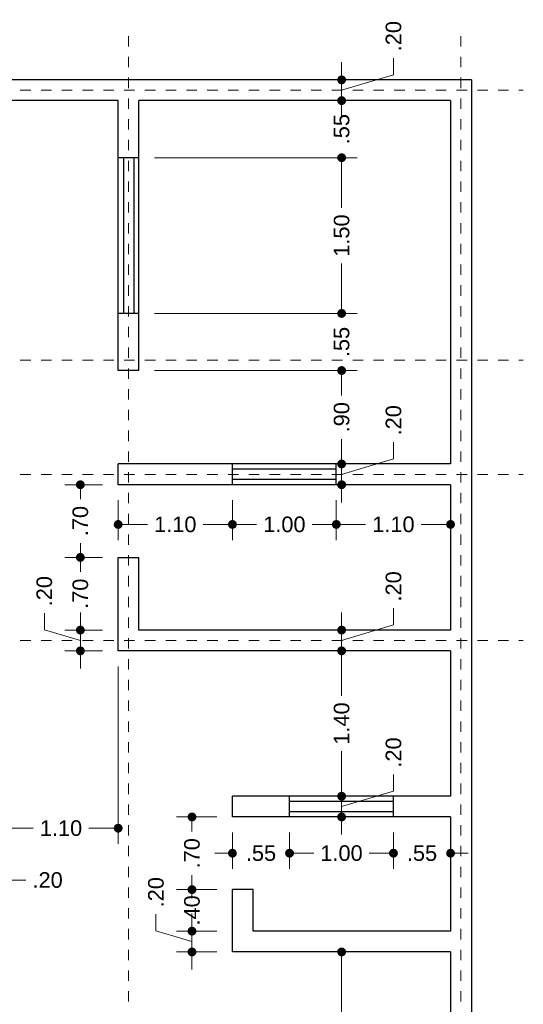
# Model space of a CAD drawing. Header units: millimetres. Extents: x 2561.9 to 2572.9, y 871.3 to 894.
# Tile 5 of 5: x 2568 to 2572.9, y 884.5 to 894. Entities that reach past the tile are written whole.
import ezdxf

# ---------------------------------------------------------------- set-up
doc = ezdxf.new("R2010")
doc.units = ezdxf.units.MM
doc.header["$LTSCALE"] = 0.001
doc.linetypes.add('CENTER2', pattern=[28.575, 19.05, -3.175, 3.175, -3.175])
for name, color, linetype, lineweight in [('Cotas', 7, 'Continuous', 18), ('Ejes', 7, 'CENTER2', 5), ('Muros', 7, 'Continuous', 30), ('Ventanas', 250, 'Continuous', 25)]:
    doc.layers.add(name, color=color, linetype=linetype, lineweight=lineweight)
doc.styles.get("Standard").update_dxf_attribs({"font": 'arial.ttf'})
doc.dimstyles.new('1-100', dxfattribs={"dimscale": 100, "dimtxt": 0.0015, "dimasz": 0.00085, "dimexe": 0.0015, "dimexo": 0.0015, "dimgap": 0.0008, "dimtad": 0, "dimzin": 4, "dimdsep": 46, "dimtxsty": 'Standard', "dimblk": 'DOT', "dimcen": 0.0009, "dimclrd": 256, "dimclre": 256, "dimclrt": 256, "dimadec": 0, "dimazin": 0, "dimtfac": 1, "dimtofl": 0, "dimtmove": 1, "dimatfit": 2, "dimfxl": 0.0015, "dimtfill": 1, "dimtolj": 1, "dimtzin": 4, "dimlwd": -1, "dimlwe": -1, "dimarcsym": 0})

# ---------------------------------------------------------------- blocks, each defined once
blk = doc.blocks.new('_DOT')
at = {"color": 0, "linetype": 'ByBlock'}
blk.add_line((-0.5, 0), (-1, 0), dxfattribs=at)
at = {"color": 0, "linetype": 'ByBlock', "const_width": 0.5}
blk.add_lwpolyline([(-0.25, 0, 1), (0.25, 0, 1)], format="xyb", close=True, dxfattribs=at)
blk = doc.blocks.new('*D51')
at = {"layer": 'Cotas', "transparency": 16777216}
for p, q in [((2571.0098, 884.9778), (2571.2612, 884.9778)), ((2571.1112, 884.8928), (2571.1112, 884.1536)), ((2571.1112, 882.8628), (2571.1112, 883.6019)), ((2571.0098, 882.7778), (2571.2612, 882.7778))]:
    blk.add_line(p, q, dxfattribs=at)
at = {"layer": 'Defpoints', "color": 0, "transparency": 16777216}
for p in [(2570.8598, 884.9778), (2571.1112, 884.9778), (2570.8598, 882.7778)]:
    blk.add_point(p, dxfattribs=at)
at = {"layer": 'Cotas', "transparency": 16777216, "xscale": 0.08499999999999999, "yscale": 0.08499999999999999, "zscale": 0.08499999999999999}
for p, rotation in [((2571.1112, 884.9778), 90), ((2571.1112, 882.7778), 270)]:
    blk.add_blockref('_DOT', p, dxfattribs=dict(at, rotation=rotation))
at = {"layer": 'Cotas', "transparency": 16777216, "insert": (2571.1112, 883.8778), "char_height": 0.15, "attachment_point": 5, "rotation": 90, "bg_fill": 3, "box_fill_scale": 1.1, "bg_fill_color": 256, "bg_fill_true_color": 13158600, "bg_fill_transparency": 0}
blk.add_mtext('\\A1;2.20', dxfattribs=at)
blk = doc.blocks.new('*D52')
at = {"layer": 'Cotas', "transparency": 16777216}
for p, q in [((2571.611, 886.5277), (2571.611, 886.6877)), ((2571.1112, 886.5628), (2571.1112, 886.6478)), ((2571.0098, 886.4778), (2571.2612, 886.4778)), ((2571.1112, 886.3778), (2571.611, 886.5277)), ((2571.1112, 886.2778), (2571.1112, 886.4778)), ((2571.0098, 886.2778), (2571.2612, 886.2778)), ((2571.1112, 886.1928), (2571.1112, 886.1078))]:
    blk.add_line(p, q, dxfattribs=at)
at = {"layer": 'Defpoints', "color": 0, "transparency": 16777216}
for p in [(2570.8598, 886.4778), (2571.1112, 886.4778), (2570.8598, 886.2778)]:
    blk.add_point(p, dxfattribs=at)
at = {"layer": 'Cotas', "transparency": 16777216, "xscale": 0.08499999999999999, "yscale": 0.08499999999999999, "zscale": 0.08499999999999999}
for p, rotation in [((2571.1112, 886.4778), 270), ((2571.1112, 886.2778), 90)]:
    blk.add_blockref('_DOT', p, dxfattribs=dict(at, rotation=rotation))
at = {"layer": 'Cotas', "transparency": 16777216, "insert": (2571.611, 886.8988), "char_height": 0.15, "attachment_point": 5, "rotation": 90, "bg_fill": 3, "box_fill_scale": 1.1, "bg_fill_color": 256, "bg_fill_true_color": 13158600, "bg_fill_transparency": 0}
blk.add_mtext('\\A1;.20', dxfattribs=at)
blk = doc.blocks.new('*D53')
at = {"layer": 'Cotas', "transparency": 16777216}
for p, q in [((2571.0098, 887.8778), (2571.2612, 887.8778)), ((2571.1112, 887.7928), (2571.1112, 887.4453)), ((2571.1112, 886.5628), (2571.1112, 886.9103)), ((2571.0098, 886.4778), (2571.2612, 886.4778))]:
    blk.add_line(p, q, dxfattribs=at)
at = {"layer": 'Defpoints', "color": 0, "transparency": 16777216}
for p in [(2570.8598, 887.8778), (2571.1112, 887.8778), (2570.8598, 886.4778)]:
    blk.add_point(p, dxfattribs=at)
at = {"layer": 'Cotas', "transparency": 16777216, "xscale": 0.08499999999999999, "yscale": 0.08499999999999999, "zscale": 0.08499999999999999}
for p, rotation in [((2571.1112, 887.8778), 90), ((2571.1112, 886.4778), 270)]:
    blk.add_blockref('_DOT', p, dxfattribs=dict(at, rotation=rotation))
at = {"layer": 'Cotas', "transparency": 16777216, "insert": (2571.1112, 887.1778), "char_height": 0.15, "attachment_point": 5, "rotation": 90, "bg_fill": 3, "box_fill_scale": 1.1, "bg_fill_color": 256, "bg_fill_true_color": 13158600, "bg_fill_transparency": 0}
blk.add_mtext('\\A1;1.40', dxfattribs=at)
blk = doc.blocks.new('*D54')
at = {"layer": 'Cotas', "transparency": 16777216}
for p, q in [((2571.611, 888.1277), (2571.611, 888.2877)), ((2571.1112, 888.1628), (2571.1112, 888.2478)), ((2571.1112, 887.9778), (2571.611, 888.1277)), ((2571.0098, 888.0778), (2571.2612, 888.0778)), ((2571.1112, 887.8778), (2571.1112, 888.0778)), ((2571.0098, 887.8778), (2571.2612, 887.8778)), ((2571.1112, 887.7928), (2571.1112, 887.7078))]:
    blk.add_line(p, q, dxfattribs=at)
at = {"layer": 'Defpoints', "color": 0, "transparency": 16777216}
for p in [(2570.8598, 888.0778), (2571.1112, 888.0778), (2570.8598, 887.8778)]:
    blk.add_point(p, dxfattribs=at)
at = {"layer": 'Cotas', "transparency": 16777216, "xscale": 0.08499999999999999, "yscale": 0.08499999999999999, "zscale": 0.08499999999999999}
for p, rotation in [((2571.1112, 888.0778), 270), ((2571.1112, 887.8778), 90)]:
    blk.add_blockref('_DOT', p, dxfattribs=dict(at, rotation=rotation))
at = {"layer": 'Cotas', "transparency": 16777216, "insert": (2571.611, 888.4988), "char_height": 0.15, "attachment_point": 5, "rotation": 90, "bg_fill": 3, "box_fill_scale": 1.1, "bg_fill_color": 256, "bg_fill_true_color": 13158600, "bg_fill_transparency": 0}
blk.add_mtext('\\A1;.20', dxfattribs=at)
blk = doc.blocks.new('*D55')
at = {"layer": 'Cotas', "transparency": 16777216}
for p, q in [((2571.611, 889.7277), (2571.611, 889.8877)), ((2571.1112, 889.7628), (2571.1112, 889.8478)), ((2571.1112, 889.5778), (2571.611, 889.7277)), ((2571.0098, 889.6778), (2571.2612, 889.6778)), ((2571.1112, 889.4778), (2571.1112, 889.6778)), ((2571.0098, 889.4778), (2571.2612, 889.4778)), ((2571.1112, 889.3928), (2571.1112, 889.3078))]:
    blk.add_line(p, q, dxfattribs=at)
at = {"layer": 'Defpoints', "color": 0, "transparency": 16777216}
for p in [(2570.8598, 889.6778), (2571.1112, 889.6778), (2570.8598, 889.4778)]:
    blk.add_point(p, dxfattribs=at)
at = {"layer": 'Cotas', "transparency": 16777216, "xscale": 0.08499999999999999, "yscale": 0.08499999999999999, "zscale": 0.08499999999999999}
for p, rotation in [((2571.1112, 889.6778), 270), ((2571.1112, 889.4778), 90)]:
    blk.add_blockref('_DOT', p, dxfattribs=dict(at, rotation=rotation))
at = {"layer": 'Cotas', "transparency": 16777216, "insert": (2571.611, 890.0988), "char_height": 0.15, "attachment_point": 5, "rotation": 90, "bg_fill": 3, "box_fill_scale": 1.1, "bg_fill_color": 256, "bg_fill_true_color": 13158600, "bg_fill_transparency": 0}
blk.add_mtext('\\A1;.20', dxfattribs=at)
blk = doc.blocks.new('*D56')
at = {"layer": 'Cotas', "transparency": 16777216}
for p, q in [((2569.3099, 890.5778), (2571.2612, 890.5778)), ((2571.1112, 890.4928), (2571.1112, 890.3389)), ((2571.1112, 889.7628), (2571.1112, 889.9166)), ((2571.0098, 889.6778), (2571.2612, 889.6778))]:
    blk.add_line(p, q, dxfattribs=at)
at = {"layer": 'Defpoints', "color": 0, "transparency": 16777216}
for p in [(2569.1599, 890.5778), (2571.1112, 890.5778), (2570.8598, 889.6778)]:
    blk.add_point(p, dxfattribs=at)
at = {"layer": 'Cotas', "transparency": 16777216, "xscale": 0.08499999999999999, "yscale": 0.08499999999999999, "zscale": 0.08499999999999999}
for p, rotation in [((2571.1112, 890.5778), 90), ((2571.1112, 889.6778), 270)]:
    blk.add_blockref('_DOT', p, dxfattribs=dict(at, rotation=rotation))
at = {"layer": 'Cotas', "transparency": 16777216, "insert": (2571.1112, 890.1278), "char_height": 0.15, "attachment_point": 5, "rotation": 90, "bg_fill": 3, "box_fill_scale": 1.1, "bg_fill_color": 256, "bg_fill_true_color": 13158600, "bg_fill_transparency": 0}
blk.add_mtext('\\A1;.90', dxfattribs=at)
blk = doc.blocks.new('*D57')
at = {"layer": 'Cotas', "transparency": 16777216}
for p, q in [((2571.1112, 891.2128), (2571.1112, 891.2978)), ((2569.3099, 891.1278), (2571.2612, 891.1278)), ((2569.3099, 890.5778), (2571.2612, 890.5778)), ((2571.1112, 890.4928), (2571.1112, 890.4078))]:
    blk.add_line(p, q, dxfattribs=at)
at = {"layer": 'Defpoints', "color": 0, "transparency": 16777216}
for p in [(2569.1599, 891.1278), (2571.1112, 891.1278), (2569.1599, 890.5778)]:
    blk.add_point(p, dxfattribs=at)
at = {"layer": 'Cotas', "transparency": 16777216, "xscale": 0.08499999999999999, "yscale": 0.08499999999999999, "zscale": 0.08499999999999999}
for p, rotation in [((2571.1112, 891.1278), 270), ((2571.1112, 890.5778), 90)]:
    blk.add_blockref('_DOT', p, dxfattribs=dict(at, rotation=rotation))
at = {"layer": 'Cotas', "transparency": 16777216, "insert": (2571.1112, 890.8528), "char_height": 0.15, "attachment_point": 5, "rotation": 90, "bg_fill": 3, "box_fill_scale": 1.1, "bg_fill_color": 256, "bg_fill_true_color": 13158600, "bg_fill_transparency": 0}
blk.add_mtext('\\A1;.55', dxfattribs=at)
blk = doc.blocks.new('*D58')
at = {"layer": 'Cotas', "transparency": 16777216}
for p, q in [((2569.3099, 892.6278), (2571.2612, 892.6278)), ((2571.1112, 892.5428), (2571.1112, 892.1453)), ((2571.1112, 891.2128), (2571.1112, 891.6103)), ((2569.3099, 891.1278), (2571.2612, 891.1278))]:
    blk.add_line(p, q, dxfattribs=at)
at = {"layer": 'Defpoints', "color": 0, "transparency": 16777216}
for p in [(2569.1599, 892.6278), (2571.1112, 892.6278), (2569.1599, 891.1278)]:
    blk.add_point(p, dxfattribs=at)
at = {"layer": 'Cotas', "transparency": 16777216, "xscale": 0.08499999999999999, "yscale": 0.08499999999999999, "zscale": 0.08499999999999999}
for p, rotation in [((2571.1112, 892.6278), 90), ((2571.1112, 891.1278), 270)]:
    blk.add_blockref('_DOT', p, dxfattribs=dict(at, rotation=rotation))
at = {"layer": 'Cotas', "transparency": 16777216, "insert": (2571.1112, 891.8778), "char_height": 0.15, "attachment_point": 5, "rotation": 90, "bg_fill": 3, "box_fill_scale": 1.1, "bg_fill_color": 256, "bg_fill_true_color": 13158600, "bg_fill_transparency": 0}
blk.add_mtext('\\A1;1.50', dxfattribs=at)
blk = doc.blocks.new('*D59')
at = {"layer": 'Cotas', "transparency": 16777216}
for p, q in [((2571.1112, 893.2628), (2571.1112, 893.3478)), ((2569.3099, 893.1778), (2571.2612, 893.1778)), ((2569.3099, 892.6278), (2571.2612, 892.6278)), ((2571.1112, 892.5428), (2571.1112, 892.4578))]:
    blk.add_line(p, q, dxfattribs=at)
at = {"layer": 'Defpoints', "color": 0, "transparency": 16777216}
for p in [(2569.1599, 893.1778), (2571.1112, 893.1778), (2569.1599, 892.6278)]:
    blk.add_point(p, dxfattribs=at)
at = {"layer": 'Cotas', "transparency": 16777216, "xscale": 0.08499999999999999, "yscale": 0.08499999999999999, "zscale": 0.08499999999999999}
for p, rotation in [((2571.1112, 893.1778), 270), ((2571.1112, 892.6278), 90)]:
    blk.add_blockref('_DOT', p, dxfattribs=dict(at, rotation=rotation))
at = {"layer": 'Cotas', "transparency": 16777216, "insert": (2571.1112, 892.9028), "char_height": 0.15, "attachment_point": 5, "rotation": 90, "bg_fill": 3, "box_fill_scale": 1.1, "bg_fill_color": 256, "bg_fill_true_color": 13158600, "bg_fill_transparency": 0}
blk.add_mtext('\\A1;.55', dxfattribs=at)
blk = doc.blocks.new('*D60')
at = {"layer": 'Cotas', "transparency": 16777216}
for p, q in [((2571.611, 893.4277), (2571.611, 893.5877)), ((2571.1112, 893.4628), (2571.1112, 893.5478)), ((2571.1112, 893.2778), (2571.611, 893.4277)), ((2569.3099, 893.3778), (2571.2612, 893.3778)), ((2571.1112, 893.1778), (2571.1112, 893.3778)), ((2569.3099, 893.1778), (2571.2612, 893.1778)), ((2571.1112, 893.0928), (2571.1112, 893.0078))]:
    blk.add_line(p, q, dxfattribs=at)
at = {"layer": 'Defpoints', "color": 0, "transparency": 16777216}
for p in [(2569.1599, 893.3778), (2571.1112, 893.3778), (2569.1599, 893.1778)]:
    blk.add_point(p, dxfattribs=at)
at = {"layer": 'Cotas', "transparency": 16777216, "xscale": 0.08499999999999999, "yscale": 0.08499999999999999, "zscale": 0.08499999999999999}
for p, rotation in [((2571.1112, 893.3778), 270), ((2571.1112, 893.1778), 90)]:
    blk.add_blockref('_DOT', p, dxfattribs=dict(at, rotation=rotation))
at = {"layer": 'Cotas', "transparency": 16777216, "insert": (2571.611, 893.7988), "char_height": 0.15, "attachment_point": 5, "rotation": 90, "bg_fill": 3, "box_fill_scale": 1.1, "bg_fill_color": 256, "bg_fill_true_color": 13158600, "bg_fill_transparency": 0}
blk.add_mtext('\\A1;.20', dxfattribs=at)
blk = doc.blocks.new('*D66')
at = {"layer": 'Cotas', "transparency": 16777216}
for p, q in [((2567.6599, 886.6278), (2567.6599, 886.0195)), ((2567.8599, 886.6278), (2567.8599, 886.0195)), ((2567.5749, 886.1695), (2567.4899, 886.1695)), ((2567.6599, 886.1695), (2567.8599, 886.1695)), ((2567.7599, 886.1695), (2567.9098, 885.6698)), ((2567.9449, 886.1695), (2568.0299, 886.1695)), ((2567.9098, 885.6698), (2568.0698, 885.6698))]:
    blk.add_line(p, q, dxfattribs=at)
at = {"layer": 'Defpoints', "color": 0, "transparency": 16777216}
for p in [(2567.6599, 886.7778), (2567.8599, 886.7778), (2567.8599, 886.1695)]:
    blk.add_point(p, dxfattribs=at)
at = {"layer": 'Cotas', "transparency": 16777216, "xscale": 0.08499999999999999, "yscale": 0.08499999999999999, "zscale": 0.08499999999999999}
blk.add_blockref('_DOT', (2567.6599, 886.1695), dxfattribs=at)
at = {"layer": 'Cotas', "transparency": 16777216, "xscale": 0.08499999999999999, "yscale": 0.08499999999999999, "zscale": 0.08499999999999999, "rotation": 180}
blk.add_blockref('_DOT', (2567.8599, 886.1695), dxfattribs=at)
at = {"layer": 'Cotas', "transparency": 16777216, "insert": (2568.2809, 885.6698), "char_height": 0.15, "attachment_point": 5, "bg_fill": 3, "box_fill_scale": 1.1, "bg_fill_color": 256, "bg_fill_true_color": 13158600, "bg_fill_transparency": 0}
blk.add_mtext('\\A1;.20', dxfattribs=at)
blk = doc.blocks.new('*D67')
at = {"layer": 'Cotas', "transparency": 16777216}
for p, q in [((2568.9599, 887.7278), (2568.9599, 886.0195)), ((2567.8599, 886.6278), (2567.8599, 886.0195)), ((2567.9449, 886.1695), (2568.1424, 886.1695)), ((2568.8749, 886.1695), (2568.6774, 886.1695))]:
    blk.add_line(p, q, dxfattribs=at)
at = {"layer": 'Defpoints', "color": 0, "transparency": 16777216}
for p in [(2568.9599, 887.8778), (2567.8599, 886.7778), (2568.9599, 886.1695)]:
    blk.add_point(p, dxfattribs=at)
at = {"layer": 'Cotas', "transparency": 16777216, "xscale": 0.08499999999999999, "yscale": 0.08499999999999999, "zscale": 0.08499999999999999, "rotation": 180}
blk.add_blockref('_DOT', (2567.8599, 886.1695), dxfattribs=at)
at = {"layer": 'Cotas', "transparency": 16777216, "xscale": 0.08499999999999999, "yscale": 0.08499999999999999, "zscale": 0.08499999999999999}
blk.add_blockref('_DOT', (2568.9599, 886.1695), dxfattribs=at)
at = {"layer": 'Cotas', "transparency": 16777216, "insert": (2568.4099, 886.1695), "char_height": 0.15, "attachment_point": 5, "bg_fill": 3, "box_fill_scale": 1.1, "bg_fill_color": 256, "bg_fill_true_color": 13158600, "bg_fill_transparency": 0}
blk.add_mtext('\\A1;1.10', dxfattribs=at)
blk = doc.blocks.new('*D68')
at = {"layer": 'Cotas', "transparency": 16777216}
for p, q in [((2571.6099, 886.1278), (2571.6099, 885.7788)), ((2572.1599, 886.1278), (2572.1599, 885.7788)), ((2571.5249, 885.9288), (2571.4399, 885.9288)), ((2572.2449, 885.9288), (2572.3299, 885.9288))]:
    blk.add_line(p, q, dxfattribs=at)
at = {"layer": 'Defpoints', "color": 0, "transparency": 16777216}
for p in [(2571.6099, 886.2778), (2572.1599, 886.2778), (2571.6099, 885.9288)]:
    blk.add_point(p, dxfattribs=at)
at = {"layer": 'Cotas', "transparency": 16777216, "xscale": 0.08499999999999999, "yscale": 0.08499999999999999, "zscale": 0.08499999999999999}
blk.add_blockref('_DOT', (2571.6099, 885.9288), dxfattribs=at)
at = {"layer": 'Cotas', "transparency": 16777216, "xscale": 0.08499999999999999, "yscale": 0.08499999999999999, "zscale": 0.08499999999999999, "rotation": 180}
blk.add_blockref('_DOT', (2572.1599, 885.9288), dxfattribs=at)
at = {"layer": 'Cotas', "transparency": 16777216, "insert": (2571.8849, 885.9288), "char_height": 0.15, "attachment_point": 5, "bg_fill": 3, "box_fill_scale": 1.1, "bg_fill_color": 256, "bg_fill_true_color": 13158600, "bg_fill_transparency": 0}
blk.add_mtext('\\A1;.55', dxfattribs=at)
blk = doc.blocks.new('*D69')
at = {"layer": 'Cotas', "transparency": 16777216}
for p, q in [((2570.0599, 886.1278), (2570.0599, 885.7788)), ((2570.6099, 886.1278), (2570.6099, 885.7788)), ((2569.9749, 885.9288), (2569.8899, 885.9288)), ((2570.6949, 885.9288), (2570.7799, 885.9288))]:
    blk.add_line(p, q, dxfattribs=at)
at = {"layer": 'Defpoints', "color": 0, "transparency": 16777216}
for p in [(2570.0599, 886.2778), (2570.6099, 886.2778), (2570.0599, 885.9288)]:
    blk.add_point(p, dxfattribs=at)
at = {"layer": 'Cotas', "transparency": 16777216, "xscale": 0.08499999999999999, "yscale": 0.08499999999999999, "zscale": 0.08499999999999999}
blk.add_blockref('_DOT', (2570.0599, 885.9288), dxfattribs=at)
at = {"layer": 'Cotas', "transparency": 16777216, "xscale": 0.08499999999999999, "yscale": 0.08499999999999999, "zscale": 0.08499999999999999, "rotation": 180}
blk.add_blockref('_DOT', (2570.6099, 885.9288), dxfattribs=at)
at = {"layer": 'Cotas', "transparency": 16777216, "insert": (2570.3349, 885.9288), "char_height": 0.15, "attachment_point": 5, "bg_fill": 3, "box_fill_scale": 1.1, "bg_fill_color": 256, "bg_fill_true_color": 13158600, "bg_fill_transparency": 0}
blk.add_mtext('\\A1;.55', dxfattribs=at)
blk = doc.blocks.new('*D70')
at = {"layer": 'Cotas', "transparency": 16777216}
for p, q in [((2570.6099, 886.1278), (2570.6099, 885.7788)), ((2571.6099, 886.1278), (2571.6099, 885.7788)), ((2570.6949, 885.9288), (2570.8424, 885.9288)), ((2571.5249, 885.9288), (2571.3774, 885.9288))]:
    blk.add_line(p, q, dxfattribs=at)
at = {"layer": 'Defpoints', "color": 0, "transparency": 16777216}
for p in [(2570.6099, 886.2778), (2571.6099, 886.2778), (2570.6099, 885.9288)]:
    blk.add_point(p, dxfattribs=at)
at = {"layer": 'Cotas', "transparency": 16777216, "xscale": 0.08499999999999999, "yscale": 0.08499999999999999, "zscale": 0.08499999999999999, "rotation": 180}
blk.add_blockref('_DOT', (2570.6099, 885.9288), dxfattribs=at)
at = {"layer": 'Cotas', "transparency": 16777216, "xscale": 0.08499999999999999, "yscale": 0.08499999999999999, "zscale": 0.08499999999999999}
blk.add_blockref('_DOT', (2571.6099, 885.9288), dxfattribs=at)
at = {"layer": 'Cotas', "transparency": 16777216, "insert": (2571.1099, 885.9288), "char_height": 0.15, "attachment_point": 5, "bg_fill": 3, "box_fill_scale": 1.1, "bg_fill_color": 256, "bg_fill_true_color": 13158600, "bg_fill_transparency": 0}
blk.add_mtext('\\A1;1.00', dxfattribs=at)
blk = doc.blocks.new('*D71')
at = {"layer": 'Cotas', "transparency": 16777216}
for p, q in [((2569.9099, 886.2778), (2569.5207, 886.2778)), ((2569.6707, 886.1928), (2569.6707, 886.1389)), ((2569.6707, 885.6628), (2569.6707, 885.7166)), ((2569.9099, 885.5778), (2569.5207, 885.5778))]:
    blk.add_line(p, q, dxfattribs=at)
at = {"layer": 'Defpoints', "color": 0, "transparency": 16777216}
for p in [(2570.0599, 886.2778), (2569.6707, 885.5778), (2570.0599, 885.5778)]:
    blk.add_point(p, dxfattribs=at)
at = {"layer": 'Cotas', "transparency": 16777216, "xscale": 0.08499999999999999, "yscale": 0.08499999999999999, "zscale": 0.08499999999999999}
for p, rotation in [((2569.6707, 886.2778), 90), ((2569.6707, 885.5778), 270)]:
    blk.add_blockref('_DOT', p, dxfattribs=dict(at, rotation=rotation))
at = {"layer": 'Cotas', "transparency": 16777216, "insert": (2569.6707, 885.9278), "char_height": 0.15, "attachment_point": 5, "rotation": 90, "bg_fill": 3, "box_fill_scale": 1.1, "bg_fill_color": 256, "bg_fill_true_color": 13158600, "bg_fill_transparency": 0}
blk.add_mtext('\\A1;.70', dxfattribs=at)
blk = doc.blocks.new('*D72')
at = {"layer": 'Cotas', "transparency": 16777216}
for p, q in [((2568.9599, 889.3278), (2568.9599, 888.9454)), ((2570.0599, 889.3278), (2570.0599, 888.9454)), ((2569.0449, 889.0954), (2569.2424, 889.0954)), ((2569.9749, 889.0954), (2569.7774, 889.0954))]:
    blk.add_line(p, q, dxfattribs=at)
at = {"layer": 'Defpoints', "color": 0, "transparency": 16777216}
for p in [(2568.9599, 889.4778), (2570.0599, 889.4778), (2570.0599, 889.0954)]:
    blk.add_point(p, dxfattribs=at)
at = {"layer": 'Cotas', "transparency": 16777216, "xscale": 0.08499999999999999, "yscale": 0.08499999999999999, "zscale": 0.08499999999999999, "rotation": 180}
blk.add_blockref('_DOT', (2568.9599, 889.0954), dxfattribs=at)
at = {"layer": 'Cotas', "transparency": 16777216, "xscale": 0.08499999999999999, "yscale": 0.08499999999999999, "zscale": 0.08499999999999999}
blk.add_blockref('_DOT', (2570.0599, 889.0954), dxfattribs=at)
at = {"layer": 'Cotas', "transparency": 16777216, "insert": (2569.5099, 889.0954), "char_height": 0.15, "attachment_point": 5, "bg_fill": 3, "box_fill_scale": 1.1, "bg_fill_color": 256, "bg_fill_true_color": 13158600, "bg_fill_transparency": 0}
blk.add_mtext('\\A1;1.10', dxfattribs=at)
blk = doc.blocks.new('*D73')
at = {"layer": 'Cotas', "transparency": 16777216}
for p, q in [((2570.0599, 889.3278), (2570.0599, 888.9454)), ((2571.0599, 889.3278), (2571.0599, 888.9454)), ((2570.1449, 889.0954), (2570.2924, 889.0954)), ((2570.9749, 889.0954), (2570.8274, 889.0954))]:
    blk.add_line(p, q, dxfattribs=at)
at = {"layer": 'Defpoints', "color": 0, "transparency": 16777216}
for p in [(2570.0599, 889.4778), (2571.0599, 889.4778), (2571.0599, 889.0954)]:
    blk.add_point(p, dxfattribs=at)
at = {"layer": 'Cotas', "transparency": 16777216, "xscale": 0.08499999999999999, "yscale": 0.08499999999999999, "zscale": 0.08499999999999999, "rotation": 180}
blk.add_blockref('_DOT', (2570.0599, 889.0954), dxfattribs=at)
at = {"layer": 'Cotas', "transparency": 16777216, "xscale": 0.08499999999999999, "yscale": 0.08499999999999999, "zscale": 0.08499999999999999}
blk.add_blockref('_DOT', (2571.0599, 889.0954), dxfattribs=at)
at = {"layer": 'Cotas', "transparency": 16777216, "insert": (2570.5599, 889.0954), "char_height": 0.15, "attachment_point": 5, "bg_fill": 3, "box_fill_scale": 1.1, "bg_fill_color": 256, "bg_fill_true_color": 13158600, "bg_fill_transparency": 0}
blk.add_mtext('\\A1;1.00', dxfattribs=at)
blk = doc.blocks.new('*D74')
at = {"layer": 'Cotas', "transparency": 16777216}
for p, q in [((2571.0599, 889.3278), (2571.0599, 888.9454)), ((2572.1599, 889.3278), (2572.1599, 888.9454)), ((2571.1449, 889.0954), (2571.3424, 889.0954)), ((2572.0749, 889.0954), (2571.8774, 889.0954))]:
    blk.add_line(p, q, dxfattribs=at)
at = {"layer": 'Defpoints', "color": 0, "transparency": 16777216}
for p in [(2571.0599, 889.4778), (2572.1599, 889.4778), (2572.1599, 889.0954)]:
    blk.add_point(p, dxfattribs=at)
at = {"layer": 'Cotas', "transparency": 16777216, "xscale": 0.08499999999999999, "yscale": 0.08499999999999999, "zscale": 0.08499999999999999, "rotation": 180}
blk.add_blockref('_DOT', (2571.0599, 889.0954), dxfattribs=at)
at = {"layer": 'Cotas', "transparency": 16777216, "xscale": 0.08499999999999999, "yscale": 0.08499999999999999, "zscale": 0.08499999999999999}
blk.add_blockref('_DOT', (2572.1599, 889.0954), dxfattribs=at)
at = {"layer": 'Cotas', "transparency": 16777216, "insert": (2571.6099, 889.0954), "char_height": 0.15, "attachment_point": 5, "bg_fill": 3, "box_fill_scale": 1.1, "bg_fill_color": 256, "bg_fill_true_color": 13158600, "bg_fill_transparency": 0}
blk.add_mtext('\\A1;1.10', dxfattribs=at)
blk = doc.blocks.new('*D75')
at = {"layer": 'Cotas', "transparency": 16777216}
for p, q in [((2569.9099, 885.5778), (2569.5207, 885.5778)), ((2569.6707, 885.4928), (2569.6707, 885.2628)), ((2569.9099, 885.1778), (2569.5207, 885.1778))]:
    blk.add_line(p, q, dxfattribs=at)
at = {"layer": 'Defpoints', "color": 0, "transparency": 16777216}
for p in [(2570.0599, 885.5778), (2570.0599, 885.1778)]:
    blk.add_point(p, dxfattribs=at)
at = {"layer": 'Cotas', "transparency": 16777216, "insert": (2569.6707, 885.3778), "char_height": 0.15, "attachment_point": 5, "rotation": 90, "bg_fill": 3, "box_fill_scale": 1.1, "bg_fill_color": 256, "bg_fill_true_color": 13158600, "bg_fill_transparency": 0}
blk.add_mtext('\\A1;.40', dxfattribs=at)
at = {"layer": 'Defpoints', "color": 0, "transparency": 16777216}
blk.add_point((2569.6707, 885.1778), dxfattribs=at)
at = {"layer": 'Cotas', "transparency": 16777216, "xscale": 0.08499999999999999, "yscale": 0.08499999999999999, "zscale": 0.08499999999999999}
for p, rotation in [((2569.6707, 885.5778), 90), ((2569.6707, 885.1778), 270)]:
    blk.add_blockref('_DOT', p, dxfattribs=dict(at, rotation=rotation))
blk = doc.blocks.new('*D76')
at = {"layer": 'Cotas', "transparency": 16777216}
for p, q in [((2569.3241, 885.1817), (2569.3241, 885.3417)), ((2569.6707, 885.2628), (2569.6707, 885.3478)), ((2569.6707, 885.0778), (2569.3241, 885.1817)), ((2569.9099, 885.1778), (2569.5207, 885.1778)), ((2569.6707, 885.1778), (2569.6707, 884.9778)), ((2569.9099, 884.9778), (2569.5207, 884.9778)), ((2569.6707, 884.8928), (2569.6707, 884.8078))]:
    blk.add_line(p, q, dxfattribs=at)
at = {"layer": 'Defpoints', "color": 0, "transparency": 16777216}
for p in [(2570.0599, 885.1778), (2569.6707, 884.9778), (2570.0599, 884.9778)]:
    blk.add_point(p, dxfattribs=at)
at = {"layer": 'Cotas', "transparency": 16777216, "xscale": 0.08499999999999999, "yscale": 0.08499999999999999, "zscale": 0.08499999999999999}
for p, rotation in [((2569.6707, 885.1778), 270), ((2569.6707, 884.9778), 90)]:
    blk.add_blockref('_DOT', p, dxfattribs=dict(at, rotation=rotation))
at = {"layer": 'Cotas', "transparency": 16777216, "insert": (2569.3241, 885.5529), "char_height": 0.15, "attachment_point": 5, "rotation": 90, "bg_fill": 3, "box_fill_scale": 1.1, "bg_fill_color": 256, "bg_fill_true_color": 13158600, "bg_fill_transparency": 0}
blk.add_mtext('\\A1;.20', dxfattribs=at)
blk = doc.blocks.new('*D77')
at = {"layer": 'Cotas', "transparency": 16777216}
for p, q in [((2568.8099, 888.7778), (2568.4462, 888.7778)), ((2568.5962, 888.6928), (2568.5962, 888.6389)), ((2568.5962, 888.1628), (2568.5962, 888.2166)), ((2568.8099, 888.0778), (2568.4462, 888.0778))]:
    blk.add_line(p, q, dxfattribs=at)
at = {"layer": 'Defpoints', "color": 0, "transparency": 16777216}
for p in [(2568.5962, 888.7778), (2568.9599, 888.7778), (2568.9599, 888.0778)]:
    blk.add_point(p, dxfattribs=at)
at = {"layer": 'Cotas', "transparency": 16777216, "xscale": 0.08499999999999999, "yscale": 0.08499999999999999, "zscale": 0.08499999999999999}
for p, rotation in [((2568.5962, 888.7778), 90), ((2568.5962, 888.0778), 270)]:
    blk.add_blockref('_DOT', p, dxfattribs=dict(at, rotation=rotation))
at = {"layer": 'Cotas', "transparency": 16777216, "insert": (2568.5962, 888.4278), "char_height": 0.15, "attachment_point": 5, "rotation": 90, "bg_fill": 3, "box_fill_scale": 1.1, "bg_fill_color": 256, "bg_fill_true_color": 13158600, "bg_fill_transparency": 0}
blk.add_mtext('\\A1;.70', dxfattribs=at)
blk = doc.blocks.new('*D78')
at = {"layer": 'Cotas', "transparency": 16777216}
for p, q in [((2568.8099, 889.4778), (2568.4462, 889.4778)), ((2568.5962, 889.3928), (2568.5962, 889.3389)), ((2568.5962, 888.8628), (2568.5962, 888.9166)), ((2568.8099, 888.7778), (2568.4462, 888.7778))]:
    blk.add_line(p, q, dxfattribs=at)
at = {"layer": 'Defpoints', "color": 0, "transparency": 16777216}
for p in [(2568.5962, 889.4778), (2568.9599, 889.4778), (2568.9599, 888.7778)]:
    blk.add_point(p, dxfattribs=at)
at = {"layer": 'Cotas', "transparency": 16777216, "xscale": 0.08499999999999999, "yscale": 0.08499999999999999, "zscale": 0.08499999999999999}
for p, rotation in [((2568.5962, 889.4778), 90), ((2568.5962, 888.7778), 270)]:
    blk.add_blockref('_DOT', p, dxfattribs=dict(at, rotation=rotation))
at = {"layer": 'Cotas', "transparency": 16777216, "insert": (2568.5962, 889.1278), "char_height": 0.15, "attachment_point": 5, "rotation": 90, "bg_fill": 3, "box_fill_scale": 1.1, "bg_fill_color": 256, "bg_fill_true_color": 13158600, "bg_fill_transparency": 0}
blk.add_mtext('\\A1;.70', dxfattribs=at)
blk = doc.blocks.new('*D79')
at = {"layer": 'Cotas', "transparency": 16777216}
for p, q in [((2568.2496, 888.0817), (2568.2496, 888.2417)), ((2568.5962, 888.1628), (2568.5962, 888.2478)), ((2568.5962, 887.9778), (2568.2496, 888.0817)), ((2568.8099, 888.0778), (2568.4462, 888.0778)), ((2568.5962, 888.0778), (2568.5962, 887.8778)), ((2568.8099, 887.8778), (2568.4462, 887.8778)), ((2568.5962, 887.7928), (2568.5962, 887.7078))]:
    blk.add_line(p, q, dxfattribs=at)
at = {"layer": 'Defpoints', "color": 0, "transparency": 16777216}
for p in [(2568.9599, 888.0778), (2568.5962, 887.8778), (2568.9599, 887.8778)]:
    blk.add_point(p, dxfattribs=at)
at = {"layer": 'Cotas', "transparency": 16777216, "xscale": 0.08499999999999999, "yscale": 0.08499999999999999, "zscale": 0.08499999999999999}
for p, rotation in [((2568.5962, 888.0778), 270), ((2568.5962, 887.8778), 90)]:
    blk.add_blockref('_DOT', p, dxfattribs=dict(at, rotation=rotation))
at = {"layer": 'Cotas', "transparency": 16777216, "insert": (2568.2496, 888.4529), "char_height": 0.15, "attachment_point": 5, "rotation": 90, "bg_fill": 3, "box_fill_scale": 1.1, "bg_fill_color": 256, "bg_fill_true_color": 13158600, "bg_fill_transparency": 0}
blk.add_mtext('\\A1;.20', dxfattribs=at)

msp = doc.modelspace()

# ---------------------------------------------------------------- linework, layer by layer
at = {"layer": 'Ejes', "linetype": 'CENTER2'}
for p, q in [((2569.0599, 872.0989), (2569.0599, 893.8778)), ((2572.2599, 872.0989), (2572.2599, 893.8778)), ((2562.6181, 893.2778), (2572.8599, 893.2778)), ((2562.6181, 890.6778), (2572.8599, 890.6778)), ((2562.6181, 889.5778), (2572.8599, 889.5778)), ((2562.6181, 887.9778), (2572.8599, 887.9778))]:
    msp.add_line(p, q, dxfattribs=at)
at = {"layer": 'Muros'}
for p, q in [((2572.3599, 893.3778), (2563.9599, 893.3778)), ((2572.3599, 893.3778), (2572.3599, 873.5778)), ((2568.9599, 893.1778), (2564.1599, 893.1778)), ((2568.9599, 890.5778), (2568.9599, 893.1778)), ((2572.1599, 893.1778), (2569.1599, 893.1778)), ((2569.1599, 890.5778), (2569.1599, 893.1778)), ((2572.1599, 893.1778), (2572.1599, 889.6778)), ((2569.1599, 890.5778), (2568.9599, 890.5778)), ((2572.1599, 889.6778), (2568.9599, 889.6778)), ((2568.9599, 889.4778), (2568.9599, 889.6778)), ((2572.1599, 889.4778), (2568.9599, 889.4778)), ((2572.1599, 889.4778), (2572.1599, 888.0778)), ((2568.9599, 887.8778), (2568.9599, 888.7778)), ((2568.9599, 888.7778), (2569.1599, 888.7778)), ((2569.1599, 888.0778), (2569.1599, 888.7778)), ((2572.1599, 888.0778), (2569.1599, 888.0778)), ((2572.1599, 887.8778), (2568.9599, 887.8778)), ((2572.1599, 887.8778), (2572.1599, 886.4778)), ((2572.1599, 886.4778), (2570.0599, 886.4778)), ((2570.0599, 886.2778), (2570.0599, 886.4778)), ((2572.1599, 886.2778), (2570.0599, 886.2778)), ((2572.1599, 886.2778), (2572.1599, 885.1778)), ((2570.0599, 884.9778), (2570.0599, 885.5778)), ((2570.2599, 885.5778), (2570.0599, 885.5778)), ((2570.2599, 885.1778), (2570.2599, 885.5778)), ((2572.1599, 885.1778), (2570.2599, 885.1778)), ((2572.1599, 884.9778), (2570.0599, 884.9778)), ((2572.1599, 884.9778), (2572.1599, 882.7778))]:
    msp.add_line(p, q, dxfattribs=at)
at = {"layer": 'Ventanas'}
for p, q in [((2569.1599, 892.6278), (2568.9599, 892.6278)), ((2569.0099, 892.6278), (2569.0099, 891.1278)), ((2569.1099, 892.6278), (2569.1099, 891.1278)), ((2569.1599, 891.1278), (2568.9599, 891.1278)), ((2570.0599, 889.4778), (2570.0599, 889.6778)), ((2571.0599, 889.6278), (2570.0599, 889.6278)), ((2571.0599, 889.4778), (2571.0599, 889.6778)), ((2571.0599, 889.5278), (2570.0599, 889.5278)), ((2570.6099, 886.2778), (2570.6099, 886.4778)), ((2571.6099, 886.2778), (2571.6099, 886.4778)), ((2571.6099, 886.4278), (2570.6099, 886.4278)), ((2571.6099, 886.3278), (2570.6099, 886.3278))]:
    msp.add_line(p, q, dxfattribs=at)

# ---------------------------------------------------------------- dimensions: what is measured, and where the dimension line sits
at = {"layer": 'Cotas'}
dim = msp.add_linear_dim(base=(2567.8599, 886.1695), p1=(2567.6599, 886.7778), p2=(2567.8599, 886.7778), dimstyle='1-100', dxfattribs=at)
dim.commit()
dim.dimension.update_dxf_attribs({"geometry": '*D66', "text_midpoint": (2568.1498, 885.6698)})

# ---------------------------------------------------------------- next in the draw order: dimensions: what is measured, and where the dimension line sits
for base, p1, p2, picture, middle in [((2571.1112, 889.6778), (2570.8598, 889.4778), (2570.8598, 889.6778), '*D55', (2571.611, 889.9677)), ((2571.1112, 886.4778), (2570.8598, 886.2778), (2570.8598, 886.4778), '*D52', (2571.611, 886.7677)), ((2571.1112, 884.9778), (2570.8598, 882.7778), (2570.8598, 884.9778), '*D51', (2571.1112, 883.8778))]:
    dim = msp.add_linear_dim(base=base, p1=p1, p2=p2, angle=90, dimstyle='1-100', dxfattribs=at)
    dim.commit()
    dim.dimension.update_dxf_attribs({"geometry": picture, "text_midpoint": middle})
for base, p1, p2, picture, middle in [((2570.0599, 889.0954), (2568.9599, 889.4778), (2570.0599, 889.4778), '*D72', (2569.5099, 889.0954)), ((2568.9599, 886.1695), (2567.8599, 886.7778), (2568.9599, 887.8778), '*D67', (2568.4099, 886.1695))]:
    dim = msp.add_linear_dim(base=base, p1=p1, p2=p2, dimstyle='1-100', dxfattribs=at)
    dim.commit()
    dim.dimension.update_dxf_attribs({"geometry": picture, "text_midpoint": middle})
dim = msp.add_linear_dim(base=(2568.5962, 888.7778), p1=(2568.9599, 888.0778), p2=(2568.9599, 888.7778), angle=90, dimstyle='1-100', dxfattribs=at)
dim.commit()
dim.dimension.update_dxf_attribs({"geometry": '*D77', "text_midpoint": (2568.5962, 888.4278), "dimtype": 160})
dim = msp.add_linear_dim(base=(2570.0599, 885.9288), p1=(2570.6099, 886.2778), p2=(2570.0599, 886.2778), dimstyle='1-100', dxfattribs=at)
dim.commit()
dim.dimension.update_dxf_attribs({"geometry": '*D69', "text_midpoint": (2570.3349, 885.9288), "dimtype": 160})

# ---------------------------------------------------------------- next in the draw order: dimensions: what is measured, and where the dimension line sits
for base, p1, p2, picture, middle in [((2571.1112, 890.5778), (2570.8598, 889.6778), (2569.1599, 890.5778), '*D56', (2571.1112, 890.1278)), ((2568.5962, 887.8778), (2568.9599, 888.0778), (2568.9599, 887.8778), '*D79', (2568.2496, 888.3217)), ((2571.1112, 887.8778), (2570.8598, 886.4778), (2570.8598, 887.8778), '*D53', (2571.1112, 887.1778))]:
    dim = msp.add_linear_dim(base=base, p1=p1, p2=p2, angle=90, dimstyle='1-100', dxfattribs=at)
    dim.commit()
    dim.dimension.update_dxf_attribs({"geometry": picture, "text_midpoint": middle})
for base, p1, p2, picture, middle in [((2568.5962, 889.4778), (2568.9599, 888.7778), (2568.9599, 889.4778), '*D78', (2568.5962, 889.1278)), ((2569.6707, 885.5778), (2570.0599, 886.2778), (2570.0599, 885.5778), '*D71', (2569.6707, 885.9278))]:
    dim = msp.add_linear_dim(base=base, p1=p1, p2=p2, angle=90, dimstyle='1-100', dxfattribs=at)
    dim.commit()
    dim.dimension.update_dxf_attribs({"geometry": picture, "text_midpoint": middle, "dimtype": 160})
dim = msp.add_linear_dim(base=(2571.0599, 889.0954), p1=(2570.0599, 889.4778), p2=(2571.0599, 889.4778), dimstyle='1-100', dxfattribs=at)
dim.commit()
dim.dimension.update_dxf_attribs({"geometry": '*D73', "text_midpoint": (2570.5599, 889.0954)})
dim = msp.add_linear_dim(base=(2571.6099, 885.9288), p1=(2572.1599, 886.2778), p2=(2571.6099, 886.2778), dimstyle='1-100', dxfattribs=at)
dim.commit()
dim.dimension.update_dxf_attribs({"geometry": '*D68', "text_midpoint": (2571.8849, 885.9288), "dimtype": 160})

# ---------------------------------------------------------------- next in the draw order: dimensions: what is measured, and where the dimension line sits
for base, p1, p2, picture, middle in [((2571.1112, 891.1278), (2569.1599, 890.5778), (2569.1599, 891.1278), '*D57', (2571.1112, 890.8528)), ((2569.6707, 885.1778), (2570.0599, 885.5778), (2570.0599, 885.1778), '*D75', (2569.6707, 885.3778))]:
    dim = msp.add_linear_dim(base=base, p1=p1, p2=p2, angle=90, dimstyle='1-100', dxfattribs=at)
    dim.commit()
    dim.dimension.update_dxf_attribs({"geometry": picture, "text_midpoint": middle, "dimtype": 160})
for base, p1, p2, picture, middle in [((2572.1599, 889.0954), (2571.0599, 889.4778), (2572.1599, 889.4778), '*D74', (2571.6099, 889.0954)), ((2570.6099, 885.9288), (2571.6099, 886.2778), (2570.6099, 886.2778), '*D70', (2571.1099, 885.9288))]:
    dim = msp.add_linear_dim(base=base, p1=p1, p2=p2, dimstyle='1-100', dxfattribs=at)
    dim.commit()
    dim.dimension.update_dxf_attribs({"geometry": picture, "text_midpoint": middle})
dim = msp.add_linear_dim(base=(2571.1112, 888.0778), p1=(2570.8598, 887.8778), p2=(2570.8598, 888.0778), angle=90, dimstyle='1-100', dxfattribs=at)
dim.commit()
dim.dimension.update_dxf_attribs({"geometry": '*D54', "text_midpoint": (2571.611, 888.3677)})

# ---------------------------------------------------------------- next in the draw order: dimensions: what is measured, and where the dimension line sits
for base, p1, p2, picture, middle in [((2571.1112, 892.6278), (2569.1599, 891.1278), (2569.1599, 892.6278), '*D58', (2571.1112, 891.8778)), ((2569.6707, 884.9778), (2570.0599, 885.1778), (2570.0599, 884.9778), '*D76', (2569.3241, 885.4217))]:
    dim = msp.add_linear_dim(base=base, p1=p1, p2=p2, angle=90, dimstyle='1-100', dxfattribs=at)
    dim.commit()
    dim.dimension.update_dxf_attribs({"geometry": picture, "text_midpoint": middle})

# ---------------------------------------------------------------- next in the draw order: dimensions: what is measured, and where the dimension line sits
dim = msp.add_linear_dim(base=(2571.1112, 893.1778), p1=(2569.1599, 892.6278), p2=(2569.1599, 893.1778), angle=90, dimstyle='1-100', dxfattribs=at)
dim.commit()
dim.dimension.update_dxf_attribs({"geometry": '*D59', "text_midpoint": (2571.1112, 892.9028), "dimtype": 160})

# ---------------------------------------------------------------- next in the draw order: dimensions: what is measured, and where the dimension line sits
dim = msp.add_linear_dim(base=(2571.1112, 893.3778), p1=(2569.1599, 893.1778), p2=(2569.1599, 893.3778), angle=90, dimstyle='1-100', dxfattribs=at)
dim.commit()
dim.dimension.update_dxf_attribs({"geometry": '*D60', "text_midpoint": (2571.611, 893.6677)})

doc.saveas('drawing.dxf')
